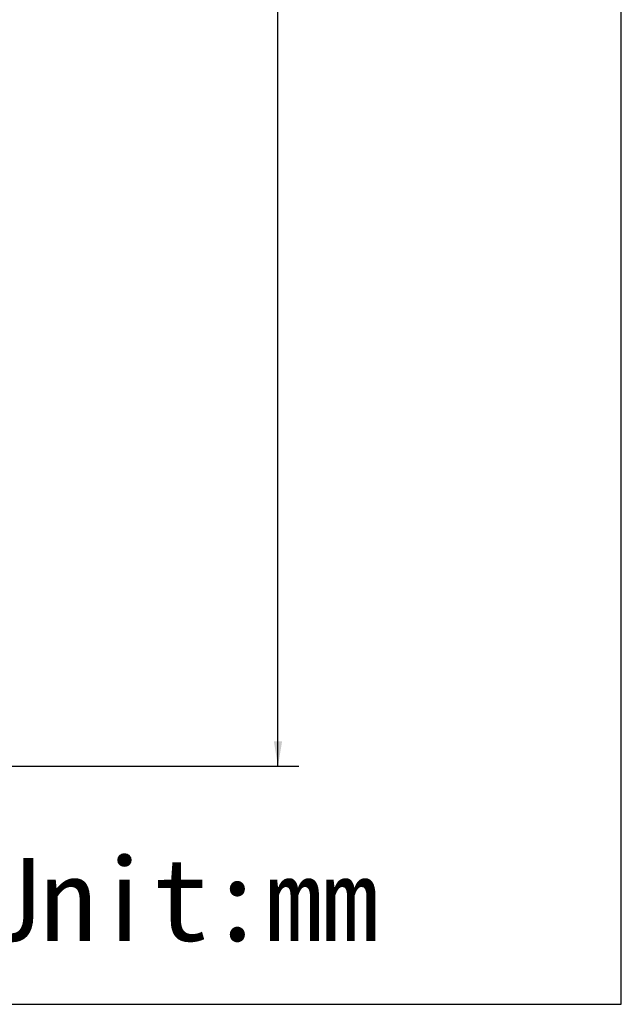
# Model space of a CAD drawing. Header units: millimetres. Extents: x -185 to 204, y 201 to 484.
# Tile 17 of 29: x 131 to 204, y 201 to 320. Entities that reach past the tile are written whole.
import ezdxf
from ezdxf.enums import TextEntityAlignment as Align

# ---------------------------------------------------------------- set-up
doc = ezdxf.new("R2010")
doc.units = ezdxf.units.MM
doc.header["$LTSCALE"] = 16.335
doc.layers.get('0').update_dxf_attribs({"linetype": 'CONTINUOUS'})
doc.layers.add('51__DRAFT_DIMS', color=7, linetype='CONTINUOUS')
doc.styles.get("Standard").update_dxf_attribs({"font": 'simfang.ttf'})
doc.dimstyles.new('DIMSTYLE_2', dxfattribs={"dimtxt": 3, "dimasz": 3, "dimexe": 2.5, "dimexo": 0.5, "dimgap": 0.75, "dimtad": 1, "dimdsep": 46, "dimtxsty": 'STANDARD', "dimblk": '_FILLED', "dimblk1": '_FILLED', "dimblk2": '_FILLED', "dimcen": 0.09, "dimclrt": 3, "dimazin": 2, "dimtp": 0.5, "dimtm": 0.5, "dimtfac": 1, "dimtofl": 0, "dimtmove": 0, "dimatfit": 3, "dimldrblk": '_FILLED', "dimfxl": 1, "dimtolj": 1, "dimarcsym": 0})

# ---------------------------------------------------------------- blocks, each defined once
blk = doc.blocks.new('_FILLED')
at = {"color": 0, "linetype": 'ByBlock'}
blk.add_solid([(0, 0), (-1, 0.167), (-1, -0.167)], dxfattribs=at)
blk = doc.blocks.new('*D3')
at = {"layer": '51__DRAFT_DIMS', "color": 4}
for p, q in [((121.1, 457.28), (165.12, 457.28)), ((162.62, 457.28), (162.62, 343.73)), ((162.62, 230.18), (162.62, 343.73)), ((120.56, 230.17), (165.12, 230.18))]:
    blk.add_line(p, q, dxfattribs=at)
at = {"layer": '51__DRAFT_DIMS', "color": 4, "xscale": 3, "yscale": 3, "zscale": 3}
for p, rotation in [((162.62, 457.28), 90.00123686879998), ((162.62, 230.18), 270.0012368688)]:
    blk.add_blockref('_FILLED', p, dxfattribs=dict(at, rotation=rotation))
at = {"layer": '51__DRAFT_DIMS', "color": 3}
blk.add_text('227.11', height=3, rotation=90, dxfattribs=at).set_placement((161.87, 343.73), align=Align.CENTER)

msp = doc.modelspace()

# ---------------------------------------------------------------- linework, layer by layer
for p, q in [((204.008, 201.491), (204.008, 483.731)), ((-185.044, 201.491), (204.008, 201.491))]:
    msp.add_line(p, q)

# ---------------------------------------------------------------- texts
at = {"insert": (127.11, 219.12), "char_height": 10, "width": 35.92105, "attachment_point": 1}
msp.add_mtext('Unit:mm', dxfattribs=at)

# ---------------------------------------------------------------- dimensions: what is measured, and where the dimension line sits
at = {"layer": '51__DRAFT_DIMS', "color": 4}
dim = msp.add_linear_dim(base=(162.6197, 457.2811), p1=(120.0575, 230.1746), p2=(120.6023, 457.2802), angle=90.00124, dimstyle='DIMSTYLE_2', dxfattribs=at)
dim.commit()
dim.dimension.update_dxf_attribs({"geometry": '*D3', "text_midpoint": (162.6221, 343.5731), "dimtype": 160})

doc.saveas('drawing.dxf')
